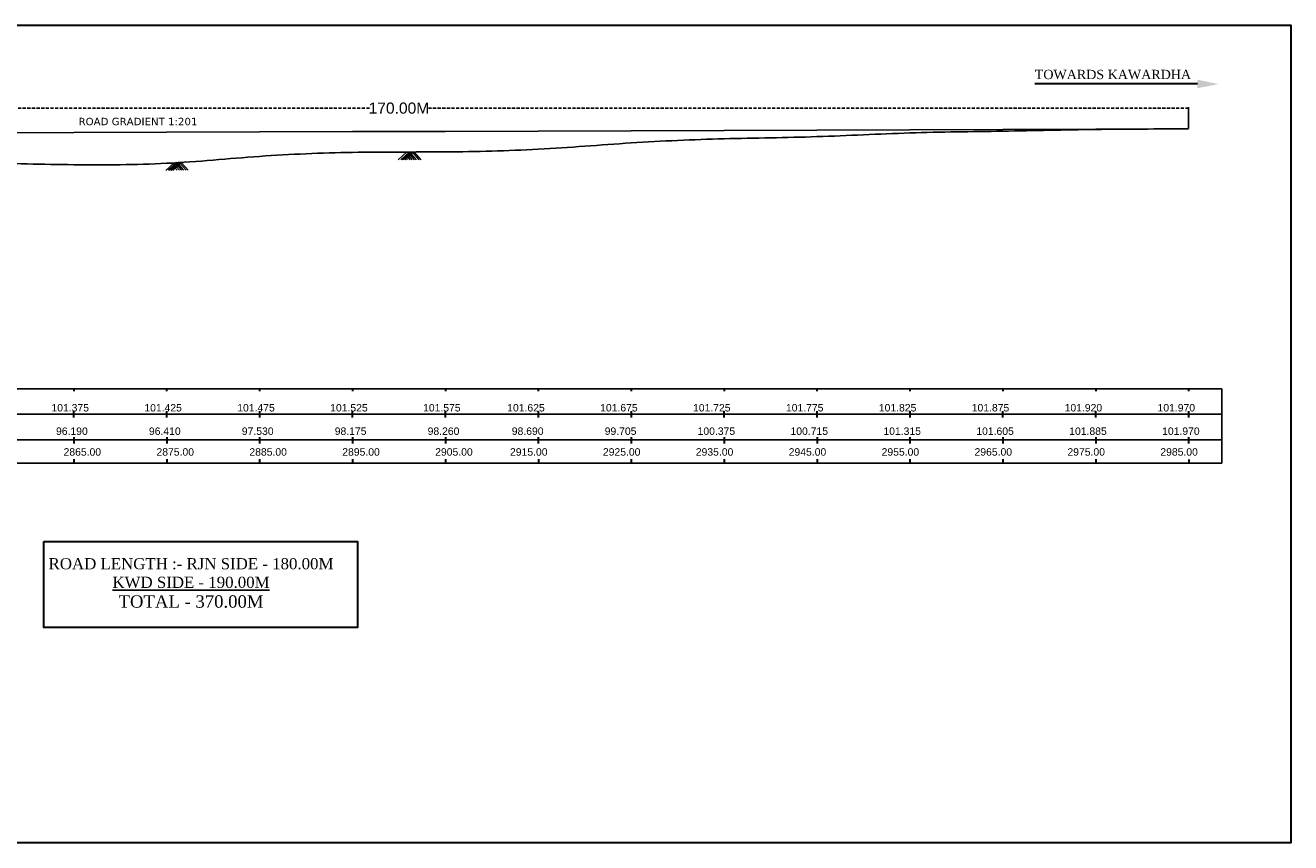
# Model space of a CAD drawing. Header units: metres. Extents: x 3770 to 4463, y -3340 to -3083.
# Tile 5 of 5: x 4258 to 4463, y -3340 to -3208. Entities that reach past the tile are written whole.
import ezdxf

# ---------------------------------------------------------------- set-up
doc = ezdxf.new("R2010")
doc.units = ezdxf.units.M
doc.header["$MEASUREMENT"] = 0
doc.linetypes.add('DASHED', pattern=[0.75, 0.5, -0.25])
doc.styles.get("Standard").update_dxf_attribs({"font": 'verdana.ttf'})
doc.styles.add('WMF-Arial0', font='arial.ttf')
doc.dimstyles.new('SMALL Standard', dxfattribs={"dimtxt": 0.075, "dimasz": 0.05, "dimexe": 0.18, "dimexo": 0.0625, "dimgap": 0.09, "dimtad": 0, "dimtih": 1, "dimtoh": 1, "dimdec": 3, "dimzin": 0, "dimdsep": 46, "dimtxsty": 'WMF-Arial0', "dimblk": 'ARCHTICK', "dimcen": 0.09, "dimclrt": 256, "dimadec": 0, "dimazin": 0, "dimtfac": 1, "dimtdec": 3, "dimtofl": 0, "dimtmove": 0, "dimatfit": 3, "dimfxl": 0, "dimtolj": 1, "dimtzin": 0, "dimarcsym": 0})

# ---------------------------------------------------------------- blocks, each defined once
blk = doc.blocks.new('_ArchTick')
at = {"color": 0, "linetype": 'ByBlock', "const_width": 0.15}
blk.add_lwpolyline([(-0.5, -0.5), (0.5, 0.5)], dxfattribs=at)
blk = doc.blocks.new('*D3')
at = {"color": 0, "lineweight": -2, "transparency": 16777216}
for p, q in [((4191.32, -3225.54), (4191.32, -3220.73)), ((4446.32, -3224.19), (4446.32, -3220.73))]:
    blk.add_line(p, q, dxfattribs=at)
at = {"color": 0, "linetype": 'DASHED', "lineweight": -2, "transparency": 16777216}
for p, q in [((4191.32, -3220.91), (4314.07, -3220.91)), ((4446.32, -3220.91), (4323.57, -3220.91))]:
    blk.add_line(p, q, dxfattribs=at)
at = {"layer": 'Defpoints', "color": 0, "transparency": 16777216}
for p in [(4446.32, -3220.91), (4191.32, -3225.6), (4446.32, -3224.26)]:
    blk.add_point(p, dxfattribs=at)
at = {"color": 0, "lineweight": -2, "transparency": 16777216, "xscale": 0.05, "yscale": 0.05, "zscale": 0.05, "rotation": 180}
blk.add_blockref('_ArchTick', (4191.32, -3220.91), dxfattribs=at)
at = {"color": 0, "lineweight": -2, "transparency": 16777216, "xscale": 0.05, "yscale": 0.05, "zscale": 0.05}
blk.add_blockref('_ArchTick', (4446.32, -3220.91), dxfattribs=at)
at = {"lineweight": 13, "transparency": 16777216, "insert": (4318.82, -3220.91), "char_height": 0.075, "attachment_point": 5, "style": 'WMF-Arial0'}
blk.add_mtext('\\A1;{\\H24x;170.00M}', dxfattribs=at)

msp = doc.modelspace()

# ---------------------------------------------------------------- hatches: boundary and pattern name
at = {"lineweight": 0}
msp.add_hatch(color=256, dxfattribs=at).paths.add_polyline_path([(4451.1439, -3217.0285), (4447.7422, -3216.2977), (4447.7422, -3217.6826)])

# ---------------------------------------------------------------- linework, layer by layer
at = {"lineweight": 30}
for p, q in [((4447.7422, -3216.9902), (4421.4838, -3216.9902)), ((4266.3186, -3266.2246), (4266.3186, -3266.5974)), ((4266.3186, -3266.2246), (4266.3186, -3266.5974)), ((4281.3186, -3266.2246), (4281.3186, -3266.5974)), ((4296.3186, -3266.2246), (4296.3186, -3266.5974)), ((4311.3186, -3266.2246), (4311.3186, -3266.5974)), ((4326.3186, -3266.2246), (4326.3186, -3266.5974)), ((4341.3186, -3266.2246), (4341.3186, -3266.5974)), ((4356.3186, -3266.2241), (4356.3186, -3266.5969)), ((4371.3186, -3266.2241), (4371.3186, -3266.5968)), ((4386.3186, -3266.224), (4386.3186, -3266.5968)), ((4401.3186, -3266.2245), (4401.3186, -3266.5973)), ((4416.3186, -3266.2245), (4416.3186, -3266.5973)), ((4431.3186, -3266.2245), (4431.3186, -3266.5973)), ((4446.3186, -3266.2251), (4446.3186, -3266.5978)), ((4266.2964, -3269.8544), (4266.2964, -3270.8437)), ((4266.2964, -3269.8544), (4266.2964, -3270.8437)), ((4281.2964, -3269.8544), (4281.2964, -3270.8437)), ((4296.2964, -3269.8544), (4296.2964, -3270.8437)), ((4311.2964, -3269.8544), (4311.2964, -3270.8437)), ((4326.2964, -3269.8544), (4326.2964, -3270.8437)), ((4341.2964, -3269.8544), (4341.2964, -3270.8437)), ((4356.2964, -3269.8539), (4356.2964, -3270.8432)), ((4371.2964, -3269.8538), (4371.2964, -3270.8432)), ((4386.2964, -3269.8538), (4386.2964, -3270.8431)), ((4401.2964, -3269.8543), (4401.2964, -3270.8436)), ((4416.2964, -3269.8543), (4416.2964, -3270.8436)), ((4431.2964, -3269.8543), (4431.2964, -3270.8436)), ((4446.2964, -3269.8549), (4446.2964, -3270.8442)), ((4266.3237, -3274.0176), (4266.3237, -3275.0869)), ((4266.3237, -3274.0176), (4266.3237, -3275.0869)), ((4281.3237, -3274.0176), (4281.3237, -3275.0869)), ((4296.3237, -3274.0176), (4296.3237, -3275.0869)), ((4311.3237, -3274.0176), (4311.3237, -3275.0869)), ((4326.3237, -3274.0176), (4326.3237, -3275.0869)), ((4341.3237, -3274.0176), (4341.3237, -3275.0869)), ((4356.3237, -3274.0171), (4356.3237, -3275.0864)), ((4371.3237, -3274.0171), (4371.3237, -3275.0864)), ((4386.3237, -3274.017), (4386.3237, -3275.0863)), ((4401.3237, -3274.0176), (4401.3237, -3275.0868)), ((4416.3237, -3274.0176), (4416.3237, -3275.0868)), ((4431.3237, -3274.0176), (4431.3237, -3275.0868)), ((4446.3237, -3274.0181), (4446.3237, -3275.0874)), ((4266.3296, -3277.6188), (4266.3296, -3278.2564)), ((4266.3296, -3277.6188), (4266.3296, -3278.2564)), ((4281.3296, -3277.6188), (4281.3296, -3278.2564)), ((4296.3296, -3277.6188), (4296.3296, -3278.2564)), ((4311.3296, -3277.6188), (4311.3296, -3278.2564)), ((4326.3296, -3277.6188), (4326.3296, -3278.2564)), ((4341.3296, -3277.6188), (4341.3296, -3278.2564)), ((4356.3296, -3277.6183), (4356.3296, -3278.2559)), ((4371.3296, -3277.6183), (4371.3296, -3278.2558)), ((4386.3296, -3277.6182), (4386.3296, -3278.2558)), ((4401.3296, -3277.6187), (4401.3296, -3278.2563)), ((4416.3296, -3277.6187), (4416.3296, -3278.2563)), ((4431.3296, -3277.6187), (4431.3296, -3278.2563)), ((4446.3296, -3277.6193), (4446.3296, -3278.2568))]:
    msp.add_line(p, q, dxfattribs=at)
at = {"color": 1}
for p, q in [((4251.3186, -3224.8996), (4266.3186, -3224.8496)), ((4266.3186, -3224.8496), (4281.3186, -3224.7996)), ((4281.3186, -3224.7996), (4296.3186, -3224.7496)), ((4296.3186, -3224.7496), (4311.3186, -3224.6996)), ((4311.3186, -3224.6996), (4326.3186, -3224.6496)), ((4326.3186, -3224.6496), (4341.3186, -3224.5996)), ((4341.3186, -3224.5996), (4356.3186, -3224.5491)), ((4356.3186, -3224.5491), (4371.3186, -3224.4991)), ((4371.3186, -3224.4991), (4386.3186, -3224.449)), ((4386.3186, -3224.449), (4401.3186, -3224.3995)), ((4401.3186, -3224.3995), (4416.3186, -3224.3495)), ((4416.3186, -3224.3495), (4431.3186, -3224.3045)), ((4431.3186, -3224.3045), (4446.3186, -3224.2551)), ((4451.673, -3278.2557), (4451.673, -3266.2251)), ((4052.04, -3270.349), (4451.673, -3270.349)), ((4067.04, -3270.3496), (4451.673, -3270.3496)), ((4052.04, -3274.4735), (4451.673, -3274.4735)), ((4067.04, -3274.474), (4451.673, -3274.474)), ((3802.0311, -3278.257), (4451.673, -3278.2557))]:
    msp.add_line(p, q, dxfattribs=at)
at = {"lineweight": 0}
for p, q in [((4320.1215, -3227.9763), (4318.712, -3229.2569)), ((4320.5145, -3227.9519), (4319.1049, -3229.2326)), ((4320.728, -3227.9763), (4319.3185, -3229.2569)), ((4320.9928, -3227.9763), (4319.5833, -3229.2569)), ((4321.2486, -3227.9738), (4319.839, -3229.2545)), ((4321.2486, -3227.986), (4319.839, -3229.2667)), ((4282.5729, -3229.6767), (4281.1634, -3230.9574)), ((4282.9659, -3229.6524), (4281.5563, -3230.9331)), ((4283.1794, -3229.6767), (4281.7699, -3230.9574)), ((4283.4443, -3229.6767), (4282.0347, -3230.9574)), ((4283.7, -3229.6743), (4282.2904, -3230.9549)), ((4283.7, -3229.6865), (4282.2904, -3230.9671)), ((4283.5474, -3229.8702), (4284.4709, -3230.9403)), ((4283.7277, -3229.7146), (4284.7855, -3230.9403)), ((4320.0734, -3229.1425), (4320.1574, -3229.2399)), ((4320.3217, -3228.9282), (4320.5906, -3229.2399)), ((4320.4669, -3228.7042), (4320.9292, -3229.2399)), ((4320.6805, -3228.5387), (4321.2856, -3229.2399)), ((4320.8552, -3228.3775), (4321.5995, -3229.2399)), ((4321.096, -3228.1697), (4322.0195, -3229.2399)), ((4321.2763, -3228.0141), (4322.3341, -3229.2399)), ((4282.7731, -3230.6287), (4283.0421, -3230.9403)), ((4282.9183, -3230.4047), (4283.3806, -3230.9403)), ((4283.1319, -3230.2391), (4283.737, -3230.9403)), ((4283.3067, -3230.0779), (4284.0509, -3230.9403))]:
    msp.add_line(p, q, dxfattribs=at)
for p, q in [((4052.04, -3266.2246), (4451.673, -3266.2246)), ((4067.04, -3266.2251), (4451.673, -3266.2251))]:
    msp.add_line(p, q)
at = {"lineweight": 30}
for points in [[(3769.7238, -3207.5237), (4462.8017, -3207.5237), (4462.8017, -3339.5321), (3769.7238, -3339.5321)], [(4261.4941, -3290.8829), (4312.1057, -3290.8829), (4312.1057, -3304.7597), (4261.4941, -3304.7597)]]:
    msp.add_lwpolyline(points, close=True, dxfattribs=at)
at = {"color": 1}
msp.add_spline([(4161.3228, -3229.5596), (4176.3186, -3229.1096), (4191.3186, -3228.9246), (4206.3186, -3229.0346), (4221.3186, -3229.1046), (4236.3186, -3229.1796), (4251.3186, -3229.6896), (4266.3186, -3230.0346), (4281.3186, -3229.8146), (4296.3186, -3228.6946), (4311.3186, -3228.0496), (4326.3186, -3227.9646), (4341.3186, -3227.5346), (4356.3186, -3226.5191), (4371.3186, -3225.8491), (4386.3186, -3225.509), (4401.3186, -3224.9095), (4416.3186, -3224.6195), (4431.3186, -3224.3395), (4446.3186, -3224.2551)], degree=3, dxfattribs=at)

# ---------------------------------------------------------------- texts
at = {"style": 'WMF-Arial0'}
for s, p in [('101.375', (4262.7182, -3269.8911)), ('101.425', (4277.7182, -3269.8911)), ('101.475', (4292.7182, -3269.8911)), ('101.525', (4307.7182, -3269.8911)), ('101.575', (4322.7182, -3269.8911)), ('101.625', (4336.3048, -3269.8904)), ('101.675', (4351.3048, -3269.8899)), ('101.725', (4366.3048, -3269.8899)), ('101.775', (4381.3048, -3269.8899)), ('101.825', (4396.3048, -3269.8904)), ('101.875', (4411.3048, -3269.8904)), ('101.920', (4426.3048, -3269.8904)), ('101.970', (4441.3048, -3269.8909)), ('96.190', (4263.4571, -3273.672)), ('96.410', (4278.4571, -3273.672)), ('97.530', (4293.4571, -3273.672)), ('98.175', (4308.4571, -3273.672)), ('98.260', (4323.4571, -3273.672)), ('98.690', (4337.0436, -3273.6713)), ('99.705', (4352.0436, -3273.6708)), ('100.375', (4367.0436, -3273.6708)), ('100.715', (4382.0436, -3273.6708)), ('101.315', (4397.0436, -3273.6713)), ('101.605', (4412.0436, -3273.6713)), ('101.885', (4427.0436, -3273.6713)), ('101.970', (4442.0436, -3273.6718)), ('2865.00', (4264.675, -3277.0241)), ('2875.00', (4279.675, -3277.0241)), ('2885.00', (4294.675, -3277.0241)), ('2895.00', (4309.675, -3277.0241)), ('2905.00', (4324.675, -3277.0241)), ('2915.00', (4336.7545, -3277.0234)), ('2925.00', (4351.7545, -3277.0229)), ('2935.00', (4366.7545, -3277.0229)), ('2945.00', (4381.7545, -3277.0229)), ('2955.00', (4396.7545, -3277.0234)), ('2965.00', (4411.7545, -3277.0234)), ('2975.00', (4426.7545, -3277.0234)), ('2985.00', (4441.7545, -3277.0239))]:
    msp.add_text(s, height=1.2, dxfattribs=at).set_placement(p)
at = {"attachment_point": 2}
for s, insert, char_height, width in [('{\\fTimes New Roman|b0|i0|c0|p18; TOWARDS KAWARDHA}', (4433.8175, -3214.7141), 1.5, 33.881394), ('{\\fTimes New Roman|b0|i0|c0|p18;ROAD LENGTH :- RJN SIDE - 180.00M\\P\\LKWD SIDE - 190.00M\\P\\H1.1111x;\\lTOTAL - 370.00M}', (4285.2528, -3293.5763), 1.8, 46.18111)]:
    msp.add_mtext(s, dxfattribs=dict(at, insert=insert, char_height=char_height, width=width))
at = {"lineweight": 5, "insert": (4267.088, -3222.4608), "char_height": 1.2, "width": 25.563903, "attachment_point": 1}
msp.add_mtext('ROAD GRADIENT 1:201', dxfattribs=at)

# ---------------------------------------------------------------- dimensions: what is measured, and where the dimension line sits
at = {"lineweight": 13}
dim = msp.add_linear_dim(base=(4446.3186, -3220.9103), p1=(4191.3186, -3225.5996), p2=(4446.3186, -3224.2551), text='{\\H24x;170.00M}', dimstyle='SMALL Standard', dxfattribs=at)
dim.commit()
dim.dimension.update_dxf_attribs({"geometry": '*D3', "text_midpoint": (4318.8186, -3220.9103), "dimtype": 160})

doc.saveas('drawing.dxf')
